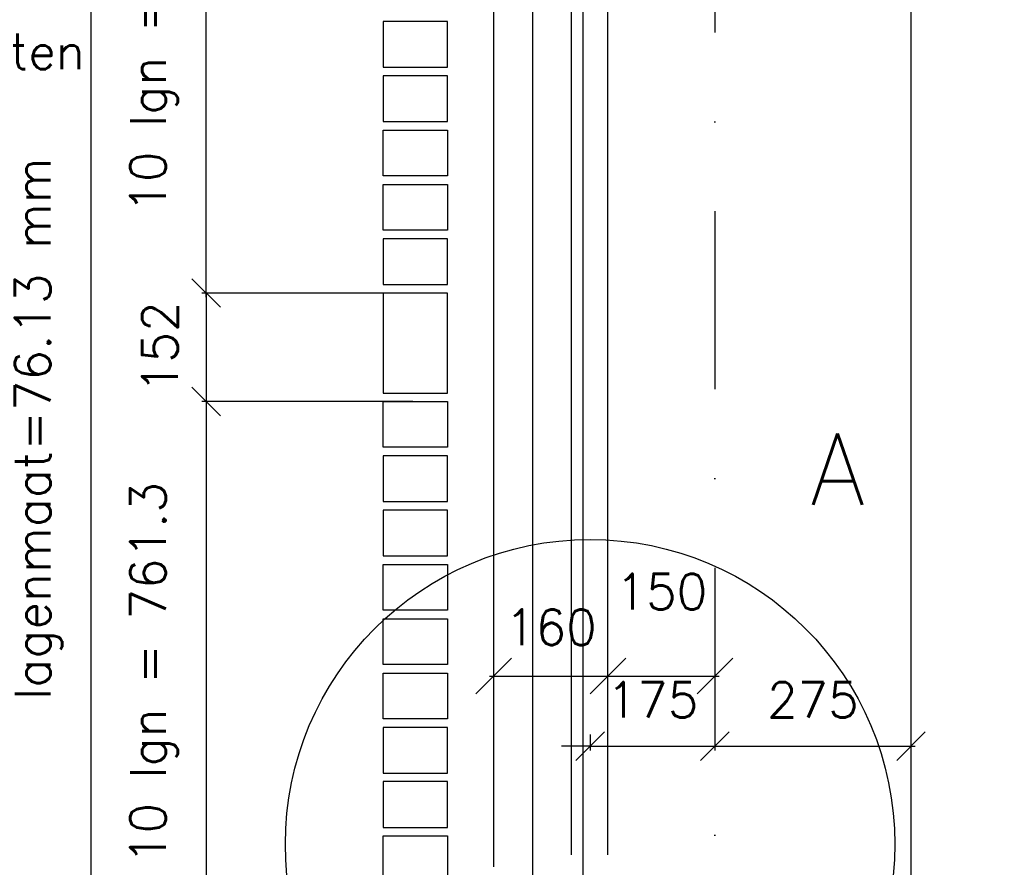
# Model space of a CAD drawing. Extents: x 0 to 297174, y -27731 to 163980.
# Tile 70 of 152: x 151764 to 153145, y 146291 to 147479. Entities that reach past the tile are written whole.
import ezdxf

# ---------------------------------------------------------------- set-up
doc = ezdxf.new("R2010")
doc.units = 0
doc.header["$LTSCALE"] = 5
doc.header["$MEASUREMENT"] = 0
doc.header["$PDMODE"] = 3
doc.header["$PDSIZE"] = 0.1
for name, pattern in [('DASHDOT', [1, 0.5, -0.25, 0, -0.25]), ('DD1', [2.66667, 1.66667, -0.5, 0, -0.5]), ('HIDDEN2', [0.1875, 0.125, -0.0625])]:
    doc.linetypes.add(name, pattern=pattern)
doc.layers.get('0').update_dxf_attribs({"linetype": 'CONTINUOUS'})
doc.layers.get('DEFPOINTS').update_dxf_attribs({"linetype": 'CONTINUOUS'})
for name, color, linetype in [('_DETAILNUMMERS', 4, 'CONTINUOUS'), ('_DETAILNUMMERSTEKST', 4, 'CONTINUOUS'), ('A--L21D1_BUITENWAND', 1, 'CONTINUOUS'), ('A--L28D1_KONSTRUKTIES', 1, 'CONTINUOUS'), ('A--L28DC1_KONSTRUKTIES', 1, 'HIDDEN2'), ('A--L31A1_BUITENKOZIJN', 1, 'CONTINUOUS'), ('A--M$1A-_F123-', 1, 'CONTINUOUS'), ('A--M1$A-_F123-', 1, 'CONTINUOUS'), ('A--T01A-25_TEKST', 2, 'CONTINUOUS'), ('STRAMIEN', 8, 'DD1')]:
    doc.layers.add(name, color=color, linetype=linetype)
doc.styles.add('ALFA-0_25', font='ROMANS')
doc.styles.add('HIEMSTRA', font='romans.shx')
doc.dimstyles.new('ALFA-0_25', dxfattribs={"dimscale": 50, "dimtxt": 2.5, "dimasz": 2.5, "dimexe": 0.3, "dimexo": 0.3, "dimgap": 1.25, "dimtad": 1, "dimdec": 0, "dimzin": 0, "dimdsep": 46, "dimtxsty": 'ALFA-0_25', "dimblk1": 'OBLIQUE', "dimblk2": 'OBLIQUE', "dimsah": 1, "dimcen": 0.09, "dimdle": 0.3, "dimclrd": 1, "dimclre": 1, "dimclrt": 2, "dimadec": 0, "dimazin": 0, "dimtfac": 1, "dimtdec": 0, "dimtofl": 0, "dimtmove": 2, "dimatfit": 3, "dimldrblk": 'OBLIQUE', "dimfxl": 0, "dimtvp": 625, "dimtolj": 1, "dimtzin": 0, "dimarcsym": 0})
doc.dimstyles.get("Standard").update_dxf_attribs({"dimscale": 50, "dimtxt": 2.5, "dimasz": 2, "dimexe": 0.3, "dimexo": 0.3, "dimgap": 2, "dimtad": 1, "dimdec": 0, "dimzin": 0, "dimdsep": 46, "dimtxsty": 'HIEMSTRA', "dimblk1": 'OBLIQUE', "dimblk2": 'OBLIQUE', "dimsah": 1, "dimcen": 0.09, "dimdle": 0.3, "dimclrd": 1, "dimclre": 1, "dimclrt": 2, "dimadec": 0, "dimazin": 0, "dimtfac": 1, "dimtdec": 4, "dimtix": 1, "dimtmove": 2, "dimatfit": 3, "dimldrblk": 'OBLIQUE', "dimfxl": 0, "dimtvp": 625, "dimtolj": 1, "dimtzin": 0, "dimarcsym": 0})

# ---------------------------------------------------------------- blocks, each defined once
blk = doc.blocks.new('_OBLIQUE')
at = {"color": 0, "linetype": 'ByBlock'}
blk.add_line((-0.5, -0.5), (0.5, 0.5), dxfattribs=at)
blk = doc.blocks.new('*D842')
at = {"layer": 'A--M$1A-_F123-', "color": 1, "lineweight": -2, "ltscale": 10}
for p, q in [((152564.3, 146477), (152564.3, 146454.7)), ((152739.3, 146477), (152739.3, 146454.7)), ((152564.3, 146460.7), (152524.3, 146460.7)), ((152564.3, 146460.7), (152739.3, 146460.7)), ((152739.3, 146460.7), (152779.3, 146460.7))]:
    blk.add_line(p, q, dxfattribs=at)
at = {"layer": 'DEFPOINTS', "color": 0, "ltscale": 10}
for p in [(152564.3, 146483), (152739.3, 146483), (152739.3, 146460.7)]:
    blk.add_point(p, dxfattribs=at)
at = {"layer": 'A--M$1A-_F123-', "color": 1, "lineweight": -2, "ltscale": 10, "xscale": 40, "yscale": 40, "zscale": 40}
blk.add_blockref('_OBLIQUE', (152564.3, 146460.7), dxfattribs=at)
at = {"layer": 'A--M$1A-_F123-', "color": 1, "lineweight": -2, "ltscale": 10, "xscale": 40, "yscale": 40, "zscale": 40, "rotation": 180}
blk.add_blockref('_OBLIQUE', (152739.3, 146460.7), dxfattribs=at)
at = {"layer": 'A--M$1A-_F123-', "color": 2, "ltscale": 10, "insert": (152651.8, 146525.7), "char_height": 50, "attachment_point": 5, "style": 'HIEMSTRA'}
blk.add_mtext('\\A1;175', dxfattribs=at)
blk = doc.blocks.new('*D843')
at = {"layer": 'A--M$1A-_F123-', "color": 1, "lineweight": -2, "ltscale": 10}
blk.add_line((152733.3, 146460.7), (153020.2, 146460.7), dxfattribs=at)
at = {"layer": 'DEFPOINTS', "color": 0, "ltscale": 10}
for p in [(152739.3, 146460.7), (153014.2, 146460.7), (153014.2, 146460.7)]:
    blk.add_point(p, dxfattribs=at)
at = {"layer": 'A--M$1A-_F123-', "color": 1, "lineweight": -2, "ltscale": 10, "xscale": 40, "yscale": 40, "zscale": 40, "rotation": 180}
blk.add_blockref('_OBLIQUE', (152739.3, 146460.7), dxfattribs=at)
at = {"layer": 'A--M$1A-_F123-', "color": 1, "lineweight": -2, "ltscale": 10, "xscale": 40, "yscale": 40, "zscale": 40}
blk.add_blockref('_OBLIQUE', (153014.2, 146460.7), dxfattribs=at)
at = {"layer": 'A--M$1A-_F123-', "color": 2, "ltscale": 10, "insert": (152876.7, 146525.7), "char_height": 50, "attachment_point": 5, "style": 'HIEMSTRA'}
blk.add_mtext('\\A1;275', dxfattribs=at)
blk = doc.blocks.new('*D755')
at = {"layer": 'A--M$1A-_F123-', "color": 1, "lineweight": -2, "ltscale": 10}
for p, q in [((152273.3, 146943.9), (152020, 146943.9)), ((152026, 146949.9), (152026, 146176.6)), ((152308, 146182.6), (152020, 146182.6))]:
    blk.add_line(p, q, dxfattribs=at)
at = {"layer": 'DEFPOINTS', "color": 0, "ltscale": 10}
for p in [(152279.3, 146943.9), (152026, 146182.6), (152314, 146182.6)]:
    blk.add_point(p, dxfattribs=at)
at = {"layer": 'A--M$1A-_F123-', "color": 1, "lineweight": -2, "ltscale": 10, "xscale": 40, "yscale": 40, "zscale": 40}
for p, rotation in [((152026, 146943.9), 90), ((152026, 146182.6), 270)]:
    blk.add_blockref('_OBLIQUE', p, dxfattribs=dict(at, rotation=rotation))
at = {"layer": 'A--M$1A-_F123-', "color": 2, "ltscale": 10, "insert": (151952.7, 146563.2), "char_height": 50, "attachment_point": 5, "rotation": 90, "style": 'HIEMSTRA'}
blk.add_mtext('\\A1;10 lgn = 761.3', dxfattribs=at)
blk = doc.blocks.new('*D756')
at = {"layer": 'A--M$1A-_F123-', "color": 1, "lineweight": -2, "ltscale": 10}
for p, q in [((152026, 147096.1), (152026, 147136.1)), ((152308, 147096.1), (152020, 147096.1)), ((152026, 147096.1), (152026, 146943.9)), ((152315.8, 146943.9), (152020, 146943.9)), ((152026, 146943.9), (152026, 146903.9))]:
    blk.add_line(p, q, dxfattribs=at)
at = {"layer": 'DEFPOINTS', "color": 0, "ltscale": 10}
for p in [(152314, 147096.1), (152026, 146943.9), (152321.8, 146943.9)]:
    blk.add_point(p, dxfattribs=at)
at = {"layer": 'A--M$1A-_F123-', "color": 1, "lineweight": -2, "ltscale": 10, "xscale": 40, "yscale": 40, "zscale": 40}
for p, rotation in [((152026, 147096.1), 270), ((152026, 146943.9), 90)]:
    blk.add_blockref('_OBLIQUE', p, dxfattribs=dict(at, rotation=rotation))
at = {"layer": 'A--M$1A-_F123-', "color": 2, "ltscale": 10, "insert": (151961, 147020), "char_height": 50, "attachment_point": 5, "rotation": 90, "style": 'HIEMSTRA'}
blk.add_mtext('\\A1;152', dxfattribs=at)
blk = doc.blocks.new('*D757')
at = {"layer": 'A--M$1A-_F123-', "color": 1, "lineweight": -2, "ltscale": 10}
for p, q in [((152026, 147090.1), (152026, 147863.4)), ((152308, 147857.4), (152020, 147857.4)), ((152273.3, 147096.1), (152020, 147096.1))]:
    blk.add_line(p, q, dxfattribs=at)
at = {"layer": 'DEFPOINTS', "color": 0, "ltscale": 10}
for p in [(152026, 147857.4), (152314, 147857.4), (152279.3, 147096.1)]:
    blk.add_point(p, dxfattribs=at)
at = {"layer": 'A--M$1A-_F123-', "color": 1, "lineweight": -2, "ltscale": 10, "xscale": 40, "yscale": 40, "zscale": 40}
for p, rotation in [((152026, 147857.4), 90), ((152026, 147096.1), 270)]:
    blk.add_blockref('_OBLIQUE', p, dxfattribs=dict(at, rotation=rotation))
at = {"layer": 'A--M$1A-_F123-', "color": 2, "ltscale": 10, "insert": (151952.7, 147476.8), "char_height": 50, "attachment_point": 5, "rotation": 90, "style": 'HIEMSTRA'}
blk.add_mtext('\\A1;10 lgn = 761.3', dxfattribs=at)
blk = doc.blocks.new('*D763')
at = {"layer": 'A--M$1A-_F123-', "color": 1, "linetype": 'Continuous', "lineweight": -2, "ltscale": 10}
for p, q in [((151864.4, 148701.2), (151864.4, 145110.8)), ((151858.4, 145116.8), (151858.4, 145116.8))]:
    blk.add_line(p, q, dxfattribs=at)
at = {"layer": 'DEFPOINTS', "color": 0, "linetype": 'Continuous', "ltscale": 10}
for p in [(151864.4, 148695.2, 0), (151864.4, 145116.8), (151864.4, 145116.8)]:
    blk.add_point(p, dxfattribs=at)
at = {"layer": 'A--M$1A-_F123-', "color": 1, "linetype": 'Continuous', "lineweight": -2, "ltscale": 10, "xscale": 40, "yscale": 40, "zscale": 40}
for p, rotation in [((151864.4, 148695.2), 90), ((151864.4, 145116.8), 270)]:
    blk.add_blockref('_OBLIQUE', p, dxfattribs=dict(at, rotation=rotation))
at = {"layer": 'A--M$1A-_F123-', "color": 3, "linetype": 'Continuous', "ltscale": 10, "insert": (151790.9, 146906), "char_height": 50, "attachment_point": 5, "rotation": 90, "style": 'HIEMSTRA'}
blk.add_mtext('\\A1;\\fRomanS|b0|i0|c0|p0;lagenmaat=76.13 mm', dxfattribs=at)
blk = doc.blocks.new('*D787')
at = {"layer": 'A--M1$A-_F123-', "color": 1, "lineweight": -2, "ltscale": 10}
for p, q in [((152429.3, 146308.3), (152429.3, 146565)), ((152589.3, 146308.3), (152589.3, 146565)), ((152423.3, 146559), (152595.3, 146559))]:
    blk.add_line(p, q, dxfattribs=at)
at = {"layer": 'DEFPOINTS', "color": 0, "ltscale": 10}
for p in [(152589.3, 146559), (152429.3, 146302.3), (152589.3, 146302.3)]:
    blk.add_point(p, dxfattribs=at)
at = {"layer": 'A--M1$A-_F123-', "color": 1, "lineweight": -2, "ltscale": 10, "xscale": 50, "yscale": 50, "zscale": 50, "rotation": 180}
blk.add_blockref('_OBLIQUE', (152429.3, 146559), dxfattribs=at)
at = {"layer": 'A--M1$A-_F123-', "color": 1, "lineweight": -2, "ltscale": 10, "xscale": 50, "yscale": 50, "zscale": 50}
blk.add_blockref('_OBLIQUE', (152589.3, 146559), dxfattribs=at)
at = {"layer": 'A--M1$A-_F123-', "color": 2, "ltscale": 10, "insert": (152509.3, 146627.5), "char_height": 50, "attachment_point": 5, "style": 'ALFA-0_25'}
blk.add_mtext('\\A1;160', dxfattribs=at)
blk = doc.blocks.new('*D794')
at = {"layer": 'A--M1$A-_F123-', "color": 1, "lineweight": -2, "ltscale": 10}
blk.add_line((152583.3, 146559), (152745.3, 146559), dxfattribs=at)
at = {"layer": 'DEFPOINTS', "color": 0, "ltscale": 10}
for p in [(152589.3, 146559), (152739.3, 146559), (152739.3, 146559)]:
    blk.add_point(p, dxfattribs=at)
at = {"layer": 'A--M1$A-_F123-', "color": 1, "lineweight": -2, "ltscale": 10, "xscale": 50, "yscale": 50, "zscale": 50, "rotation": 180}
blk.add_blockref('_OBLIQUE', (152589.3, 146559), dxfattribs=at)
at = {"layer": 'A--M1$A-_F123-', "color": 1, "lineweight": -2, "ltscale": 10, "xscale": 50, "yscale": 50, "zscale": 50}
blk.add_blockref('_OBLIQUE', (152739.3, 146559), dxfattribs=at)
at = {"layer": 'A--M1$A-_F123-', "color": 2, "ltscale": 10, "insert": (152664.3, 146677.5), "char_height": 50, "attachment_point": 5, "style": 'ALFA-0_25'}
blk.add_mtext('\\A1;150', dxfattribs=at)

msp = doc.modelspace()

# ---------------------------------------------------------------- linework, layer by layer
at = {"layer": '_DETAILNUMMERS'}
msp.add_circle((152564.3, 146323.3), 427.3, dxfattribs=at)
at = {"layer": 'A--L21D1_BUITENWAND'}
for points in [[(152364.3, 147476.8), (152274.3, 147476.8), (152274.3, 147412.7), (152364.3, 147412.7)], [(152364.3, 147400.7), (152274.3, 147400.7), (152274.3, 147336.5), (152364.3, 147336.5)], [(152364.3, 147260.4), (152274.3, 147260.4), (152274.3, 147324.5), (152364.3, 147324.5)], [(152364.3, 147184.3), (152274.3, 147184.3), (152274.3, 147248.4), (152364.3, 147248.4)], [(152364.3, 147172.3), (152274.3, 147172.3), (152274.3, 147108.1), (152364.3, 147108.1)], [(152364.3, 147096.1), (152274.3, 147096.1), (152274.3, 146955.9), (152364.3, 146955.9)], [(152364.3, 147096.1), (152274.3, 147096.1), (152274.3, 146955.9), (152364.3, 146955.9)], [(152364.3, 146879.8), (152274.3, 146879.8), (152274.3, 146943.9), (152364.3, 146943.9)], [(152364.3, 146867.8), (152274.3, 146867.8), (152274.3, 146803.6), (152364.3, 146803.6)], [(152364.3, 146791.6), (152274.3, 146791.6), (152274.3, 146727.5), (152364.3, 146727.5)], [(152364.3, 146651.4), (152274.3, 146651.4), (152274.3, 146715.5), (152364.3, 146715.5)], [(152364.3, 146575.2), (152274.3, 146575.2), (152274.3, 146639.4), (152364.3, 146639.4)], [(152364.3, 146499.1), (152274.3, 146499.1), (152274.3, 146563.2), (152364.3, 146563.2)], [(152364.3, 146487.1), (152274.3, 146487.1), (152274.3, 146423), (152364.3, 146423)], [(152364.3, 146411), (152274.3, 146411), (152274.3, 146346.8), (152364.3, 146346.8)], [(152364.3, 146270.7), (152274.3, 146270.7), (152274.3, 146334.8), (152364.3, 146334.8)]]:
    msp.add_lwpolyline(points, close=True, dxfattribs=at)
at = {"layer": 'A--L28D1_KONSTRUKTIES'}
msp.add_lwpolyline([(153739.3, 148405.2), (153739.3, 148255.2), (153014.2, 148255.2), (153014.2, 145345.2)], dxfattribs=at)
at = {"layer": 'A--L28DC1_KONSTRUKTIES'}
for points in [[(152484.2, 146041.1), (152394.2, 146041.2), (152394.2, 146025.3), (152484.2, 146025.3), (152484.2, 148018.2), (152364.2, 148018.2), (152364.2, 148148.2), (152484.2, 148148.2), (152484.2, 149382), (152394.2, 149382), (152394.2, 149392.1), (152484.2, 149392.1), (152484.2, 149804), (152484.2, 149804), (152484.2, 149804), (152484.2, 151393.2), (152364.2, 151393.2), (152364.2, 151523.2), (152484.2, 151523.2), (152484.2, 152885.2)], [(152554.2, 152885.2), (152554.2, 144846.7), (152484.2, 144902.9), (152484.2, 146041.1), (152394.2, 146041.2), (152394.2, 146025.3), (152484.2, 146025.3)]]:
    msp.add_lwpolyline(points, dxfattribs=at)
at = {"layer": 'A--L31A1_BUITENKOZIJN'}
for p, q in [((152589.3, 146325.1), (152589.3, 147796.2)), ((152429.3, 146291.6), (152429.3, 147775.2)), ((152538.3, 146308.3), (152538.3, 147775.2))]:
    msp.add_line(p, q, dxfattribs=at)
at = {"layer": 'STRAMIEN', "linetype": 'DASHDOT', "ltscale": 100}
msp.add_line((152739.3, 163214.3), (152739.3, 143071.5), dxfattribs=at)

# ---------------------------------------------------------------- texts
at = {"layer": '_DETAILNUMMERSTEKST', "style": 'HIEMSTRA'}
msp.add_text('A', height=100, dxfattribs=at).set_placement((152872.7, 146799.2))
at = {"layer": 'A--T01A-25_TEKST', "style": 'HIEMSTRA'}
msp.add_text('kopse einden dichtzetten', height=50, dxfattribs=at).set_placement((151009.5, 147409.8))

# ---------------------------------------------------------------- dimensions: what is measured, and where the dimension line sits
at = {"layer": 'A--M$1A-_F123-', "linetype": 'Continuous'}
dim = msp.add_linear_dim(base=(151864.4, 145116.8), p1=(151864.4, 148695.2, 0), p2=(151864.4, 145116.8), angle=90, text='\\fRomanS|b0|i0|c0|p0;lagenmaat=76.13 mm', dimstyle='Standard', override={"dimscale": 20, "dimclrt": 3}, dxfattribs=at)
dim.commit()
dim.dimension.update_dxf_attribs({"geometry": '*D763', "text_midpoint": (151790.9, 146906)})
at = {"layer": 'A--M$1A-_F123-'}
for base, p1, p2, picture, middle in [((152026, 147857.4), (152279.3, 147096.1), (152314, 147857.4), '*D757', (151952.7, 147476.8)), ((152026, 146182.6), (152279.3, 146943.9), (152314, 146182.6), '*D755', (151952.7, 146563.2))]:
    dim = msp.add_linear_dim(base=base, p1=p1, p2=p2, angle=270, text='10 lgn = 761.3', dimstyle='Standard', override={"dimscale": 20}, dxfattribs=at)
    dim.commit()
    dim.dimension.update_dxf_attribs({"geometry": picture, "text_midpoint": middle})
dim = msp.add_linear_dim(base=(152026, 146943.9), p1=(152314, 147096.1), p2=(152321.8, 146943.9), angle=270, dimstyle='Standard', override={"dimscale": 20}, dxfattribs=at)
dim.commit()
dim.dimension.update_dxf_attribs({"geometry": '*D756', "text_midpoint": (151961, 147020)})
for base, p1, p2, picture, middle in [((152739.3, 146460.7), (152564.3, 146483), (152739.3, 146483), '*D842', (152651.8, 146525.7)), ((153014.2, 146460.7), (152739.3, 146460.7), (153014.2, 146460.7), '*D843', (152876.7, 146525.7))]:
    dim = msp.add_linear_dim(base=base, p1=p1, p2=p2, dimstyle='Standard', override={"dimscale": 20}, dxfattribs=at)
    dim.commit()
    dim.dimension.update_dxf_attribs({"geometry": picture, "text_midpoint": middle})
at = {"layer": 'A--M1$A-_F123-'}
for base, p1, p2, picture, middle in [((152739.3, 146559), (152589.3, 146559), (152739.3, 146559), '*D794', (152664.3, 146677.5)), ((152589.3, 146559), (152429.3, 146302.3), (152589.3, 146302.3), '*D787', (152509.3, 146627.5))]:
    dim = msp.add_linear_dim(base=base, p1=p1, p2=p2, dimstyle='ALFA-0_25', override={"dimscale": 20}, dxfattribs=at)
    dim.commit()
    dim.dimension.update_dxf_attribs({"geometry": picture, "text_midpoint": middle})

doc.saveas('drawing.dxf')
